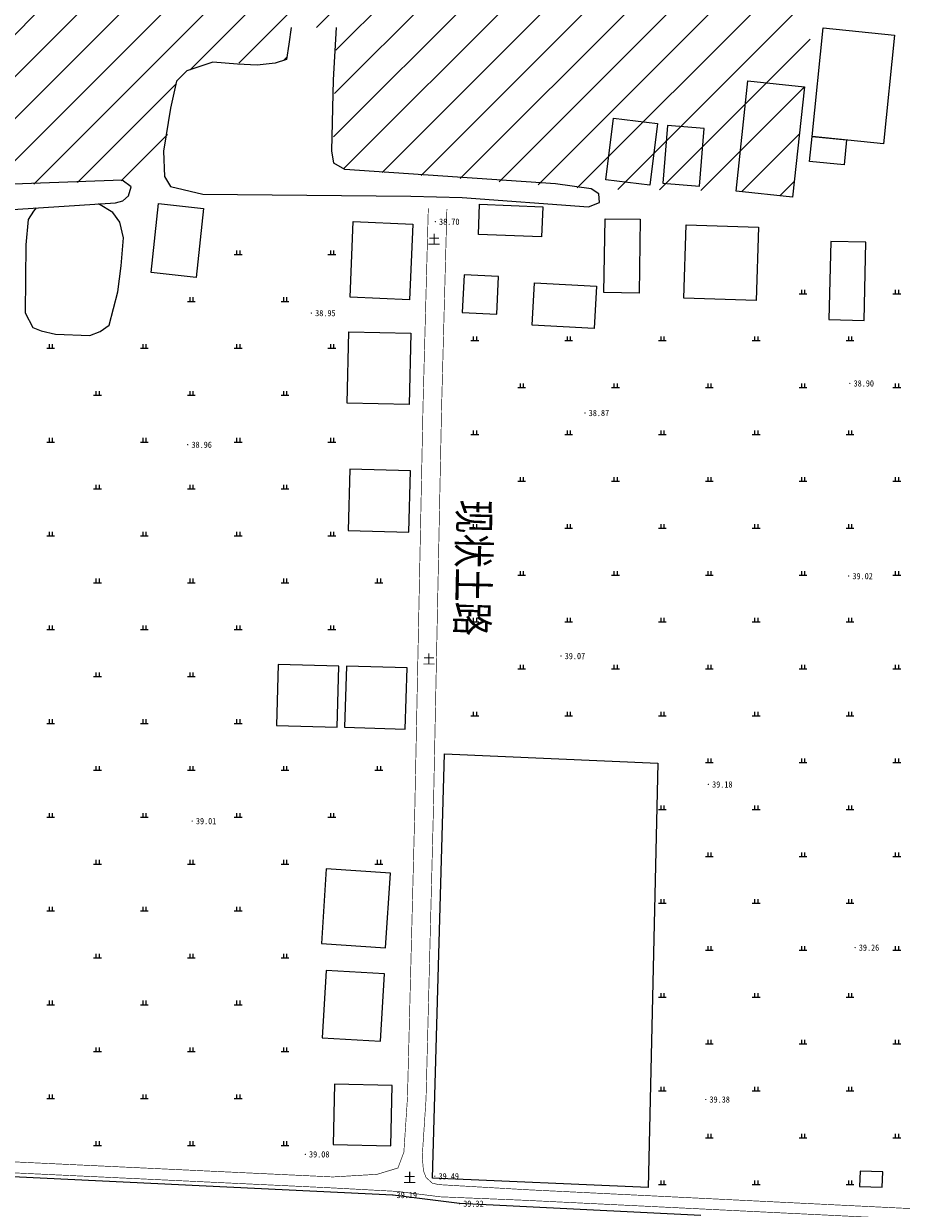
# Model space of a CAD drawing. Extents: x 456755 to 458049, y 3845626 to 3853218.
# Tile 10 of 80: x 457552 to 457833, y 3846061 to 3846440. Entities that reach past the tile are written whole.
import ezdxf
from ezdxf.enums import TextEntityAlignment as Align

# ---------------------------------------------------------------- set-up
doc = ezdxf.new("R2010")
doc.units = 0
doc.linetypes.add('X3', pattern=[5, 4, -1])
doc.layers.get('0').update_dxf_attribs({"linetype": 'CONTINUOUS'})
for name, color, linetype in [('DLSS', 4, 'CONTINUOUS'), ('GCD', 1, 'CONTINUOUS'), ('JMD', 6, 'CONTINUOUS'), ('SXSS', 5, 'CONTINUOUS'), ('ZBTZ', 3, 'CONTINUOUS')]:
    doc.layers.add(name, color=color, linetype=linetype)
doc.styles.add('仿宋体', font='仿宋_GB2312.ttf', dxfattribs={"width": 0.8})
doc.styles.add('正等线体', font='simhei.ttf')
doc.styles.add('黑体', font='simhei.ttf')
doc.linetypes.add('10421', pattern='A,2,[150,AAA.SHX,S=0.5,R=0,X=0,Y=0.5],1e-11', length=2)
doc.linetypes.add('833', pattern='A,2,[150,AAA.SHX,S=0.8,R=0,X=0,Y=0.8],2,[150,AAA.SHX,S=2,R=0,X=0,Y=2],1e-11', length=4)

# ---------------------------------------------------------------- blocks, each defined once
blk = doc.blocks.new('GC200')
at = {"linetype": 'Continuous', "const_width": 0.2, "flags": 128}
blk.add_lwpolyline([(-0.1, 0, 1), (0.1, 0, 1)], format="xyb", close=True, dxfattribs=at)
blk = doc.blocks.new('gc119')
for p, q in [((-1.25, 0), (1.25, 0)), ((-0.5, 1.3), (-0.5, 0)), ((0.5, 1.3), (0.5, 0))]:
    blk.add_line(p, q)

msp = doc.modelspace()

# ---------------------------------------------------------------- hatches: boundary and pattern name
at = {"layer": 'JMD', "linetype": 'Continuous', "ltscale": 3}
h = msp.add_hatch(dxfattribs=at)
h.set_pattern_fill('ANSI31', color=256, scale=3, style=0)
h.set_pattern_definition([(45, (1813.1085, 541.688), (-6.73519209, 6.73519209), [])])
h.paths.add_polyline_path([(457815.73, 3846534.97), (457816.15, 3846541.05), (457817.93, 3846540.93), (457820.23, 3846574.1), (457795.16, 3846575.05), (457795.6, 3846586.7), (457799.18, 3846588.38), (457799.73, 3846596.39), (457800.65, 3846640.28), (457706.52, 3846661.82), (457686.41, 3846654.89), (457680.96, 3846654.41), (457635.32, 3846656.78), (457631.23, 3846650.28), (457628.06, 3846635.29), (457621.68, 3846635.1), (457618.09, 3846636.9), (457617.65, 3846642.13), (457617.62, 3846655.93), (457615.05, 3846659.56), (457608.63, 3846659.56), (457583.94, 3846664.36), (457541.28, 3846681.39), (457491.94, 3846688.06), (457458.14, 3846689.4), (457422.18, 3846696.18), (457398.09, 3846705.02), (457383.88, 3846711.1), (457370.74, 3846713.45), (457355.38, 3846715.14), (457339.3, 3846340.6), (457463.36, 3846336.36), (457464.04, 3846346.55), (457464.17, 3846382.19), (457468.16, 3846385.04), (457477.01, 3846386.1), (457583.88, 3846390.04), (457597.15, 3846391.44), (457598.49, 3846409.28), (457601.08, 3846421.93), (457604.36, 3846425.21), (457610.68, 3846427.34), (457620.51, 3846427.7), (457629.74, 3846427.33), (457636.18, 3846428.85), (457637.76, 3846439.07), (457652.22, 3846439.03), (457651.06, 3846397.65), (457651.37, 3846395.7), (457654.89, 3846393.64), (457658.04, 3846393.43), (457733.73, 3846387.41), (457780.1, 3846386.75), (457798.14, 3846384.82), (457801.91, 3846420.08), (457809.44, 3846481.43)])
h.paths.add_polyline_path([(457453.41, 3846480.86), (457602.66, 3846480.86), (457602.66, 3846540.27), (457453.41, 3846540.27)], flags=24)

# ---------------------------------------------------------------- linework, layer by layer
at = {"layer": 'DLSS', "linetype": 'X3', "const_width": 0.2, "elevation": -33.29, "flags": 128}
for points in [[(457327.59, 3846086.61), (457327.59, 3846086.61), (457327.59, 3846086.61), (457331.52, 3846086.44), (457651.06, 3846071.35), (457665.2, 3846072.19), (457671.89, 3846074.21), (457673.78, 3846079.25), (457674.93, 3846096.61), (457677.27, 3846188.34), (457679.9, 3846317.66), (457681.6, 3846381.2)], [(457684.92, 3846068.89), (457712.89, 3846067.27), (457833.23, 3846061.36), (457941.24, 3846058.89), (457955.68, 3846061.84)]]:
    msp.add_lwpolyline(points, dxfattribs=at)
at = {"layer": 'DLSS', "linetype": 'Continuous', "const_width": 0.2, "elevation": -33.29, "flags": 128}
for points in [[(457684.92, 3846068.89), (457682.89, 3846069.36), (457680.91, 3846071.13), (457680.04, 3846073.35), (457679.66, 3846077.98), (457680.88, 3846096.34), (457683.22, 3846188.2), (457685.85, 3846317.52), (457687.55, 3846381.04)], [(457325.34, 3846081.21), (457326.17, 3846082.57), (457327.5, 3846083.1), (457331.36, 3846082.93), (457650.89, 3846067.84), (457671.66, 3846066.72), (457685.44, 3846064.99), (457712.74, 3846063.87), (457833.1, 3846057.96), (457941.33, 3846055.48), (457959.4, 3846056.85)]]:
    msp.add_lwpolyline(points, dxfattribs=at)
at = {"layer": 'JMD', "linetype": 'Continuous', "flags": 128}
for points, elevation in [([(457830.76, 3846436.62), (457827.25, 3846401.9), (457804.38, 3846404.21), (457807.9, 3846438.94)], -33.29), ([(457801.91, 3846420.08), (457798.14, 3846384.82), (457780.1, 3846386.75), (457783.87, 3846422.01)], -33.29), ([(457754.91, 3846408.36), (457752.53, 3846388.68), (457738.43, 3846390.38), (457740.8, 3846410.06)], -33.29), ([(457758.13, 3846407.68), (457756.61, 3846389.27), (457768.37, 3846388.3), (457769.9, 3846406.71)], -33.29), ([(457804.38, 3846404.21), (457815.42, 3846403.09), (457814.61, 3846395.1), (457803.57, 3846396.22)], -33.29), ([(457609.68, 3846381.21), (457607.28, 3846359.1), (457592.91, 3846360.66), (457595.31, 3846382.77)], -33.29), ([(457698.01, 3846382.52), (457718.24, 3846381.74), (457717.87, 3846372.1), (457697.64, 3846372.88)], -33.29), ([(457676.68, 3846376.17), (457675.61, 3846351.93), (457656.55, 3846352.77), (457657.61, 3846377.01)], -33.29), ([(457749.43, 3846377.72), (457749.03, 3846354.07), (457737.74, 3846354.26), (457738.14, 3846377.91)], -33.29), ([(457787.22, 3846375.16), (457786.48, 3846351.76), (457763.34, 3846352.49), (457764.09, 3846375.9)], -33.29), ([(457810.34, 3846370.64), (457809.76, 3846345.62), (457821.04, 3846345.36), (457821.62, 3846370.38)], -33.29), ([(457693.03, 3846359.94), (457692.44, 3846347.94), (457703.52, 3846347.39), (457704.11, 3846359.39)], -33.29), ([(457715.54, 3846357.41), (457735.42, 3846356.32), (457734.68, 3846342.75), (457714.81, 3846343.83)], -33.29), ([(457676.05, 3846341.24), (457675.52, 3846318.48), (457655.61, 3846318.94), (457656.14, 3846341.71)], -33.29), ([(457656.49, 3846297.75), (457655.93, 3846278.19), (457675.33, 3846277.63), (457675.9, 3846297.19)], -33.29), ([(457633.6, 3846235.3), (457633.04, 3846215.75), (457652.45, 3846215.19), (457653.01, 3846234.74)], -33.29), ([(457655.41, 3846234.74), (457654.84, 3846215.19), (457674.25, 3846214.63), (457674.81, 3846234.18)], -33.29), ([(457751.91, 3846067.98), (457682.92, 3846070.94), (457686.79, 3846206.75), (457755.03, 3846203.7)], 6.72), ([(457667.89, 3846144.66), (457669.47, 3846168.56), (457648.97, 3846169.91), (457647.4, 3846146.01)], -33.29), ([(457648.97, 3846137.43), (457647.66, 3846115.9), (457666.28, 3846114.76), (457667.59, 3846136.3)], -33.29), ([(457651.15, 3846081.75), (457669.62, 3846081.35), (457670.05, 3846100.65), (457651.57, 3846101.05)], 6.51), ([(457819.75, 3846073.17), (457819.6, 3846068.27), (457826.85, 3846068.04), (457827.01, 3846072.94)], -33.29)]:
    msp.add_lwpolyline(points, close=True, dxfattribs=dict(at, elevation=elevation))
at = {"layer": 'SXSS', "linetype": '833', "flags": 128}
for points, elevation in [([(457637.76, 3846439.07), (457637.03, 3846433.71), (457636.18, 3846428.85), (457632.66, 3846427.64), (457626.83, 3846427.03), (457620.51, 3846427.39), (457612.62, 3846428), (457604.36, 3846425.21), (457601.08, 3846421.93), (457599.13, 3846413.31), (457596.93, 3846399.48), (457597.15, 3846391.44), (457599.11, 3846388.18), (457609.44, 3846385.79), (457676.05, 3846385.1), (457692.42, 3846384.71), (457732.86, 3846381.73), (457736.33, 3846383.08), (457736.14, 3846385.87), (457733.73, 3846387.41), (457722.27, 3846389.05), (457654.89, 3846393.64), (457651.37, 3846395.7), (457650.76, 3846399.59), (457651.25, 3846422.29), (457652.22, 3846439.03)], -33.29), ([(457338.95, 3846334.31), (457464.63, 3846330.03), (457467.85, 3846330.81), (457470.95, 3846333.16), (457472.52, 3846337.63), (457473.58, 3846342.82), (457474.17, 3846349.24), (457475.83, 3846374.95), (457478.78, 3846377.02), (457482.71, 3846378.5), (457508.51, 3846379.42), (457513.3, 3846379.46), (457546.92, 3846380.73), (457581.48, 3846383.02), (457583.9, 3846383.61), (457585.69, 3846385.27), (457586.52, 3846388.1), (457583.67, 3846390.19), (457540.02, 3846388.59), (457493.71, 3846386.21), (457473.78, 3846386.08), (457468.16, 3846385.04), (457464.77, 3846383.51), (457463.57, 3846380.87), (457464.17, 3846337.38), (457463.36, 3846336.36), (457339.17, 3846340.6)], 5.62), ([(457768.77, 3846058.99), (457691.57, 3846062.8), (457670.26, 3846065.57), (457327.33, 3846082.08), (457326.68, 3846081.22), (457326.45, 3846080.28)], 5.89)]:
    msp.add_lwpolyline(points, dxfattribs=dict(at, elevation=elevation))
at = {"layer": 'SXSS', "linetype": '10421', "elevation": -33.29, "flags": 128}
msp.add_lwpolyline([(457556.12, 3846381.34), (457555.24, 3846380.35), (457553.53, 3846377.7), (457552.83, 3846369.53), (457552.59, 3846347.81), (457555.11, 3846343.14), (457557.7, 3846341.99), (457562.29, 3846340.92), (457573.28, 3846340.57), (457576.67, 3846341.85), (457579.47, 3846343.84), (457582.27, 3846354.46), (457583.33, 3846362.87), (457584.03, 3846371.75), (457582.86, 3846376.77), (457580.64, 3846379.92), (457576.09, 3846382.67), (457576.09, 3846382.67)], dxfattribs=at)

# ---------------------------------------------------------------- block references
at = {"layer": 'GCD', "linetype": 'Continuous'}
ref = msp.add_blockref('GC200', (457683.84, 3846376.95, 5.41), dxfattribs=at)
ref.add_attrib('height', '38.70', dxfattribs={"linetype": 'Continuous', "height": 2, "style": '正等线体', "width": 0.8}).set_placement((457685.04, 3846376.95, 5.41), align=Align.MIDDLE_LEFT)
ref = msp.add_blockref('GC200', (457644.2, 3846347.71, 5.66), dxfattribs=at)
ref.add_attrib('height', '38.95', dxfattribs={"linetype": 'Continuous', "height": 2, "style": '正等线体', "width": 0.8}).set_placement((457645.4, 3846347.71, 5.66), align=Align.MIDDLE_LEFT)
ref = msp.add_blockref('GC200', (457816.47, 3846325.21, 5.6), dxfattribs=at)
ref.add_attrib('height', '38.90', dxfattribs={"linetype": 'Continuous', "height": 2, "style": '正等线体', "width": 0.8}).set_placement((457817.67, 3846325.21, 5.6), align=Align.MIDDLE_LEFT)
ref = msp.add_blockref('GC200', (457731.73, 3846315.75, 5.57), dxfattribs=at)
ref.add_attrib('height', '38.87', dxfattribs={"linetype": 'Continuous', "height": 2, "style": '正等线体', "width": 0.8}).set_placement((457732.93, 3846315.75, 5.57), align=Align.MIDDLE_LEFT)
ref = msp.add_blockref('GC200', (457604.63, 3846305.59, 5.66), dxfattribs=at)
ref.add_attrib('height', '38.96', dxfattribs={"linetype": 'Continuous', "height": 2, "style": '正等线体', "width": 0.8}).set_placement((457605.83, 3846305.59, 5.66), align=Align.MIDDLE_LEFT)
ref = msp.add_blockref('GC200', (457816.1, 3846263.57, 5.73), dxfattribs=at)
ref.add_attrib('height', '39.02', dxfattribs={"linetype": 'Continuous', "height": 2, "style": '正等线体', "width": 0.8}).set_placement((457817.3, 3846263.57, 5.73), align=Align.MIDDLE_LEFT)
ref = msp.add_blockref('GC200', (457724.05, 3846237.99, 5.78), dxfattribs=at)
ref.add_attrib('height', '39.07', dxfattribs={"linetype": 'Continuous', "height": 2, "style": '正等线体', "width": 0.8}).set_placement((457725.25, 3846237.99, 5.78), align=Align.MIDDLE_LEFT)
ref = msp.add_blockref('GC200', (457771.2, 3846196.92, 5.89), dxfattribs=at)
ref.add_attrib('height', '39.18', dxfattribs={"linetype": 'Continuous', "height": 2, "style": '正等线体', "width": 0.8}).set_placement((457772.4, 3846196.92, 5.89), align=Align.MIDDLE_LEFT)
ref = msp.add_blockref('GC200', (457606.05, 3846185.19, 5.72), dxfattribs=at)
ref.add_attrib('height', '39.01', dxfattribs={"linetype": 'Continuous', "height": 2, "style": '正等线体', "width": 0.8}).set_placement((457607.25, 3846185.19, 5.72), align=Align.MIDDLE_LEFT)
ref = msp.add_blockref('GC200', (457818.15, 3846144.72, 5.96), dxfattribs=at)
ref.add_attrib('height', '39.26', dxfattribs={"linetype": 'Continuous', "height": 2, "style": '正等线体', "width": 0.8}).set_placement((457819.35, 3846144.72, 5.96), align=Align.MIDDLE_LEFT)
ref = msp.add_blockref('GC200', (457770.36, 3846096.13, 6.09), dxfattribs=at)
ref.add_attrib('height', '39.38', dxfattribs={"linetype": 'Continuous', "height": 2, "style": '正等线体', "width": 0.8}).set_placement((457771.56, 3846096.13, 6.09), align=Align.MIDDLE_LEFT)
ref = msp.add_blockref('GC200', (457642.24, 3846078.58, 5.78), dxfattribs=at)
ref.add_attrib('height', '39.08', dxfattribs={"linetype": 'Continuous', "height": 2, "style": '正等线体', "width": 0.8}).set_placement((457643.44, 3846078.58, 5.78), align=Align.MIDDLE_LEFT)
ref = msp.add_blockref('GC200', (457683.68, 3846071.56, 6.19), dxfattribs=at)
ref.add_attrib('height', '39.49', dxfattribs={"linetype": 'Continuous', "height": 2, "style": '正等线体', "width": 0.8}).set_placement((457684.88, 3846071.56, 6.19), align=Align.MIDDLE_LEFT)
ref = msp.add_blockref('GC200', (457670.26, 3846065.57, 5.9), dxfattribs=at)
ref.add_attrib('height', '39.19', dxfattribs={"linetype": 'Continuous', "height": 2, "style": '正等线体', "width": 0.8}).set_placement((457671.46, 3846065.57, 5.9), align=Align.MIDDLE_LEFT)
ref = msp.add_blockref('GC200', (457691.57, 3846062.8, 6.02), dxfattribs=at)
ref.add_attrib('height', '39.32', dxfattribs={"linetype": 'Continuous', "height": 2, "style": '正等线体', "width": 0.8}).set_placement((457692.77, 3846062.8, 6.02), align=Align.MIDDLE_LEFT)
at = {"layer": 'ZBTZ', "linetype": 'Continuous'}
for p in [(457620.76, 3846366.45, -33.29), (457650.76, 3846366.45, -33.29), (457801.49, 3846353.89, -33.29), (457831.49, 3846353.89, -33.29), (457605.76, 3846351.45, -33.29), (457635.76, 3846351.45, -33.29), (457696.49, 3846338.89, -33.29), (457726.49, 3846338.89, -33.29), (457756.49, 3846338.89, -33.29), (457786.49, 3846338.89, -33.29), (457816.49, 3846338.89, -33.29), (457560.76, 3846336.45, -33.29), (457590.76, 3846336.45, -33.29), (457620.76, 3846336.45, -33.29), (457650.76, 3846336.45, -33.29), (457711.49, 3846323.89, -33.29), (457741.49, 3846323.89, -33.29), (457771.49, 3846323.89, -33.29), (457801.49, 3846323.89, -33.29), (457831.49, 3846323.89, -33.29), (457575.76, 3846321.45, -33.29), (457605.76, 3846321.45, -33.29), (457635.76, 3846321.45, -33.29), (457696.49, 3846308.89, -33.29), (457726.49, 3846308.89, -33.29), (457756.49, 3846308.89, -33.29), (457786.49, 3846308.89, -33.29), (457816.49, 3846308.89, -33.29), (457560.76, 3846306.45, -33.29), (457590.76, 3846306.45, -33.29), (457620.76, 3846306.45, -33.29), (457650.76, 3846306.45, -33.29), (457711.49, 3846293.89, -33.29), (457741.49, 3846293.89, -33.29), (457771.49, 3846293.89, -33.29), (457801.49, 3846293.89, -33.29), (457831.49, 3846293.89, -33.29), (457575.76, 3846291.45, -33.29), (457605.76, 3846291.45, -33.29), (457635.76, 3846291.45, -33.29), (457696.49, 3846278.89, -33.29), (457726.49, 3846278.89, -33.29), (457756.49, 3846278.89, -33.29), (457786.49, 3846278.89, -33.29), (457816.49, 3846278.89, -33.29), (457560.76, 3846276.45, -33.29), (457590.76, 3846276.45, -33.29), (457620.76, 3846276.45, -33.29), (457650.76, 3846276.45, -33.29), (457711.49, 3846263.89, -33.29), (457741.49, 3846263.89, -33.29), (457771.49, 3846263.89, -33.29), (457801.49, 3846263.89, -33.29), (457831.49, 3846263.89, -33.29), (457575.76, 3846261.45, -33.29), (457605.76, 3846261.45, -33.29), (457635.76, 3846261.45, -33.29), (457665.76, 3846261.45, -33.29), (457696.49, 3846248.89, -33.29), (457726.49, 3846248.89, -33.29), (457756.49, 3846248.89, -33.29), (457786.49, 3846248.89, -33.29), (457816.49, 3846248.89, -33.29), (457560.76, 3846246.45, -33.29), (457590.76, 3846246.45, -33.29), (457620.76, 3846246.45, -33.29), (457650.76, 3846246.45, -33.29), (457711.49, 3846233.89, -33.29), (457741.49, 3846233.89, -33.29), (457771.49, 3846233.89, -33.29), (457801.49, 3846233.89, -33.29), (457831.49, 3846233.89, -33.29), (457575.76, 3846231.45, -33.29), (457605.76, 3846231.45, -33.29), (457560.76, 3846216.45, -33.29), (457590.76, 3846216.45, -33.29), (457620.76, 3846216.45, -33.29), (457696.49, 3846218.89, -33.29), (457726.49, 3846218.89, -33.29), (457756.49, 3846218.89, -33.29), (457786.49, 3846218.89, -33.29), (457816.49, 3846218.89, -33.29), (457575.76, 3846201.45, -33.29), (457605.76, 3846201.45, -33.29), (457635.76, 3846201.45, -33.29), (457665.76, 3846201.45, -33.29), (457771.49, 3846203.89, -33.29), (457801.49, 3846203.89, -33.29), (457831.49, 3846203.89, -33.29), (457560.76, 3846186.45, -33.29), (457590.76, 3846186.45, -33.29), (457620.76, 3846186.45, -33.29), (457650.76, 3846186.45, -33.29), (457756.49, 3846188.89, -33.29), (457786.49, 3846188.89, -33.29), (457816.49, 3846188.89, -33.29), (457575.76, 3846171.45, -33.29), (457605.76, 3846171.45, -33.29), (457635.76, 3846171.45, -33.29), (457665.76, 3846171.45, -33.29), (457771.49, 3846173.89, -33.29), (457801.49, 3846173.89, -33.29), (457831.49, 3846173.89, -33.29), (457560.76, 3846156.45, -33.29), (457590.76, 3846156.45, -33.29), (457620.76, 3846156.45, -33.29), (457756.49, 3846158.89, -33.29), (457786.49, 3846158.89, -33.29), (457816.49, 3846158.89, -33.29), (457575.76, 3846141.45, -33.29), (457605.76, 3846141.45, -33.29), (457635.76, 3846141.45, -33.29), (457771.49, 3846143.89, -33.29), (457801.49, 3846143.89, -33.29), (457831.49, 3846143.89, -33.29), (457560.76, 3846126.45, -33.29), (457590.76, 3846126.45, -33.29), (457620.76, 3846126.45, -33.29), (457756.49, 3846128.89, -33.29), (457786.49, 3846128.89, -33.29), (457816.49, 3846128.89, -33.29), (457575.76, 3846111.45, -33.29), (457605.76, 3846111.45, -33.29), (457635.76, 3846111.45, -33.29), (457771.49, 3846113.89, -33.29), (457801.49, 3846113.89, -33.29), (457831.49, 3846113.89, -33.29), (457560.76, 3846096.45, -33.29), (457590.76, 3846096.45, -33.29), (457620.76, 3846096.45, -33.29), (457756.49, 3846098.89, -33.29), (457786.49, 3846098.89, -33.29), (457816.49, 3846098.89, -33.29), (457771.49, 3846083.89, -33.29), (457801.49, 3846083.89, -33.29), (457831.49, 3846083.89, -33.29), (457575.76, 3846081.45, -33.29), (457605.76, 3846081.45, -33.29), (457635.76, 3846081.45, -33.29), (457756.49, 3846068.89, -33.29), (457786.49, 3846068.89, -33.29), (457816.49, 3846068.89, -33.29)]:
    msp.add_blockref('gc119', p, dxfattribs=at)

# ---------------------------------------------------------------- texts
at = {"layer": 'DLSS', "linetype": 'Continuous', "style": '黑体'}
for p in [(457683.45, 3846371.37, -33.29), (457681.81, 3846237.08, -33.29), (457675.65, 3846071.2, -33.29)]:
    msp.add_text('土', height=3, dxfattribs=at).set_placement(p, align=Align.MIDDLE)
at = {"layer": 'DLSS', "linetype": 'X3', "style": '仿宋体', "width": 0.8}
msp.add_text('现状土路', height=10, rotation=268.7738, dxfattribs=at).set_placement((457691.42, 3846288.14, -71.36))

doc.saveas('drawing.dxf')
